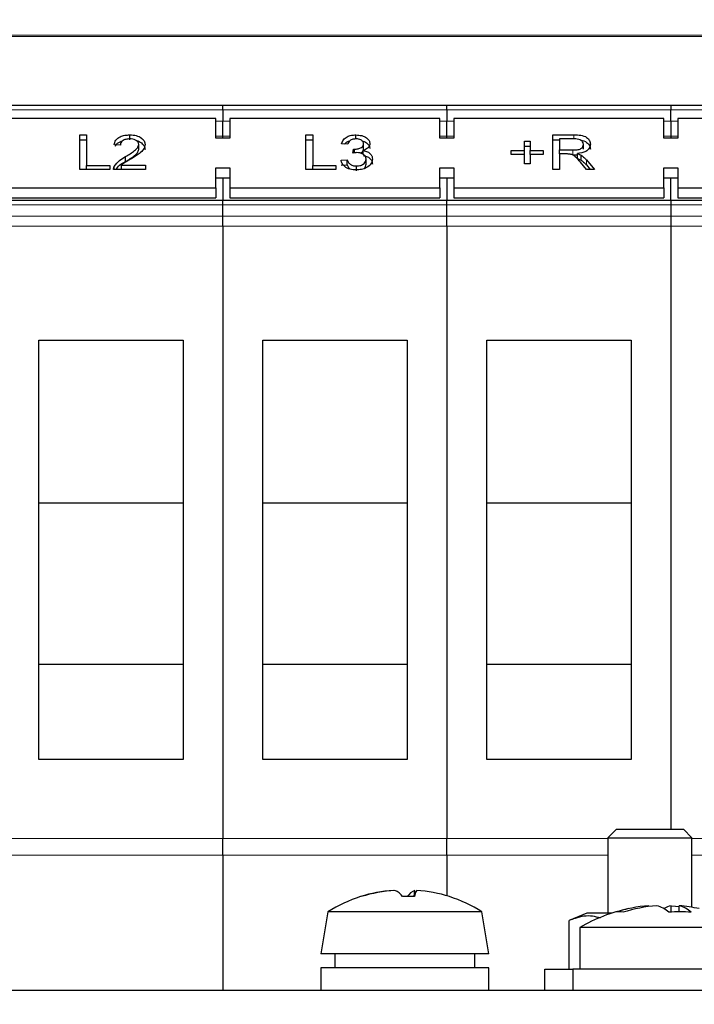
# Paper-space layout 'Blatt5' of a CAD drawing. Header units: millimetres. Extents: x 5 to 418, y 2 to 292.
# Tile 5 of 29: x 176 to 208, y 146 to 193. Entities that reach past the tile are written whole.
import ezdxf

# ---------------------------------------------------------------- set-up
doc = ezdxf.new("R2010")
doc.units = ezdxf.units.MM
doc.layers.add('SLD-0', color=7, linetype='Continuous')
doc.styles.add('SLDTEXTSTYLE0', font='TXT', dxfattribs={"width": 0.605})
doc.dimstyles.new('SLDDIMSTYLE4', dxfattribs={"dimtxt": 4.10931, "dimasz": 3.302, "dimexe": 0, "dimexo": 0.0625, "dimgap": 1.027327, "dimtad": 1, "dimlfac": 1.5, "dimrnd": 1e-09, "dimzin": 12, "dimdsep": 46, "dimtxsty": 'SLDTEXTSTYLE0', "dimsah": 1, "dimcen": 0.09, "dimadec": 0, "dimazin": 3, "dimtfac": 1, "dimtofl": 0, "dimtmove": 0, "dimatfit": 3, "dimfxl": 1, "dimfrac": 2, "dimtolj": 1, "dimtzin": 12, "dimarcsym": 0})

# ---------------------------------------------------------------- blocks, each defined once
blk = doc.blocks.new('_D_22')
at = {"layer": 'SLD-0', "color": 7}
for p, q in [((125.674, 135.231), (125.674, 269.424)), ((310.341, 135.218), (310.341, 269.424)), ((310.341, 268.424), (125.674, 268.424))]:
    blk.add_line(p, q, dxfattribs=at)
for points in [[(125.674, 268.424), (128.976, 267.916), (128.976, 268.932)], [(310.341, 268.424), (307.039, 268.932), (307.039, 267.916)]]:
    blk.add_solid(points, dxfattribs=at)
at = {"layer": 'SLD-0', "color": 7, "insert": (213.304, 273.881), "char_height": 4.2333, "attachment_point": 1, "style": 'SLDTEXTSTYLE0'}
blk.add_mtext('277', dxfattribs=at)

psp = doc.layouts.new('Blatt5')

# ---------------------------------------------------------------- linework, layer by layer
at = {"color": 7, "linetype": 'Continuous', "lineweight": 18}
for p, q in [((145.9695, 192.1501), (290.0459, 192.1501)), ((290.0459, 192.0866), (145.9695, 192.0866)), ((175.341, 188.6017), (186.0077, 188.6017)), ((186.0077, 188.6017), (196.6744, 188.6017)), ((196.6744, 188.6017), (207.341, 188.6017)), ((207.341, 188.6017), (218.0077, 188.6017)), ((186.0077, 188.0494), (185.6744, 188.0494)), ((186.341, 188.0494), (186.0077, 188.0494)), ((196.6744, 188.0494), (196.341, 188.0494)), ((197.0077, 188.0494), (196.6744, 188.0494)), ((207.341, 188.0494), (207.0077, 188.0494)), ((207.6744, 188.0494), (207.341, 188.0494)), ((185.6744, 187.3361), (186.341, 187.3361)), ((196.341, 187.3361), (196.6744, 187.3361)), ((196.6744, 187.3361), (197.0077, 187.3361)), ((202.7229, 187.213), (202.7229, 187.4034)), ((207.0077, 187.3361), (207.341, 187.3361)), ((207.341, 187.3361), (207.6744, 187.3361)), ((202.6644, 186.4485), (202.6644, 186.6842)), ((203.3137, 185.9732), (203.3137, 186.2089)), ((175.341, 184.0778), (186.0077, 184.0778)), ((186.0077, 184.0778), (196.6744, 184.0778)), ((196.6744, 184.0778), (207.341, 184.0778)), ((207.341, 184.0778), (218.0077, 184.0778)), ((186.0077, 183.5255), (175.341, 183.5255)), ((196.6744, 183.5255), (186.0077, 183.5255)), ((207.341, 183.5255), (196.6744, 183.5255)), ((218.0077, 183.5255), (207.341, 183.5255)), ((186.0077, 183.0541), (175.341, 183.0541)), ((196.6744, 183.0541), (186.0077, 183.0541)), ((207.341, 183.0541), (196.6744, 183.0541)), ((218.0077, 183.0541), (207.341, 183.0541)), ((175.341, 153.8997), (186.0077, 153.8997)), ((186.0077, 153.8997), (196.6744, 153.8997)), ((196.6744, 153.8997), (204.341, 153.8997)), ((208.341, 153.8997), (218.0077, 153.8997)), ((186.0077, 153.0983), (175.341, 153.0983)), ((196.6744, 153.0983), (186.0077, 153.0983)), ((204.341, 153.0983), (196.6744, 153.0983)), ((218.0077, 153.0983), (208.341, 153.0983))]:
    psp.add_line(p, q, dxfattribs=at)
at = {"color": 7, "linetype": 'Continuous', "lineweight": 25}
for p, q in [((186.0077, 188.7969), (175.341, 188.7969)), ((186.0077, 188.6017), (186.0077, 188.7969)), ((196.6744, 188.7969), (186.0077, 188.7969)), ((186.0077, 188.6017), (186.0077, 188.0494)), ((196.6744, 188.6017), (196.6744, 188.7969)), ((207.341, 188.7969), (196.6744, 188.7969)), ((196.6744, 188.6017), (196.6744, 188.0494)), ((218.0077, 188.7969), (207.341, 188.7969)), ((207.341, 188.7969), (207.341, 188.6017)), ((207.341, 188.0494), (207.341, 188.6017)), ((185.6744, 188.1849), (175.6744, 188.1849)), ((185.6744, 187.2421), (185.6744, 188.1849)), ((186.0077, 187.3361), (186.0077, 188.0494)), ((186.341, 188.1849), (186.341, 187.2421)), ((196.341, 188.1849), (186.341, 188.1849)), ((196.341, 187.2421), (196.341, 188.1849)), ((196.6744, 187.3361), (196.6744, 188.0494)), ((197.0077, 188.1849), (197.0077, 187.2421)), ((207.0077, 188.1849), (197.0077, 188.1849)), ((207.0077, 187.2421), (207.0077, 188.1849)), ((207.341, 188.0494), (207.341, 187.3361)), ((207.6744, 188.1849), (207.6744, 187.2421)), ((217.6744, 188.1849), (207.6744, 188.1849)), ((179.1848, 187.4034), (179.5139, 187.4034)), ((179.1848, 185.7535), (179.1848, 187.4034)), ((179.1848, 187.1677), (179.5139, 187.1677)), ((179.5139, 187.4034), (179.5139, 185.9438)), ((181.578, 187.1677), (181.578, 187.4034)), ((186.341, 187.2421), (185.6744, 187.2421)), ((186.0077, 187.2421), (186.0077, 187.3361)), ((189.954, 187.4034), (190.2831, 187.4034)), ((189.954, 185.7535), (189.954, 187.4034)), ((189.954, 187.1677), (190.2831, 187.1677)), ((190.2831, 187.4034), (190.2831, 185.9438)), ((192.3416, 187.2118), (192.3416, 187.4034)), ((197.0077, 187.2421), (196.341, 187.2421)), ((196.6744, 187.2421), (196.6744, 187.3361)), ((200.3643, 187.1072), (200.6335, 187.1072)), ((200.3643, 186.663), (200.3643, 187.1072)), ((200.6335, 187.1072), (200.6335, 186.663)), ((201.7104, 187.4034), (202.7229, 187.4034)), ((201.7104, 185.7535), (201.7104, 187.4034)), ((201.7104, 187.1677), (202.0395, 187.1677)), ((202.0395, 187.213), (202.0395, 186.6842)), ((202.735, 187.213), (202.0395, 187.213)), ((207.6744, 187.2421), (207.0077, 187.2421)), ((207.341, 187.3361), (207.341, 187.2421)), ((181.1293, 186.9169), (180.8301, 186.938)), ((181.9968, 186.7102), (181.9968, 186.9459)), ((191.9583, 186.9592), (191.6592, 186.9803)), ((192.1948, 186.5361), (192.2257, 186.7265)), ((192.2257, 186.5413), (192.2257, 186.7265)), ((192.2687, 186.5484), (192.2687, 186.7242)), ((192.687, 186.4773), (192.687, 186.6567)), ((192.7062, 186.7413), (192.7062, 186.977)), ((199.7361, 186.663), (200.3643, 186.663)), ((199.7361, 186.4727), (199.7361, 186.663)), ((200.3643, 186.8715), (200.6335, 186.8715)), ((200.3643, 186.4727), (200.3643, 186.663)), ((200.6335, 186.663), (201.2617, 186.663)), ((200.6335, 186.4727), (200.6335, 186.663)), ((201.2617, 186.663), (201.2617, 186.4727)), ((202.0395, 186.6842), (202.6644, 186.6842)), ((202.0395, 186.4938), (202.0395, 186.6842)), ((203.1763, 186.7178), (203.1763, 186.9535)), ((181.3695, 186.1348), (181.3695, 186.3705)), ((191.6293, 186.1977), (191.9284, 186.2188)), ((191.9284, 185.9831), (191.9284, 186.2188)), ((192.8258, 186.0158), (192.8258, 186.2515)), ((200.3643, 186.4727), (199.7361, 186.4727)), ((200.3643, 186.0284), (200.3643, 186.4727)), ((201.2617, 186.4727), (200.6335, 186.4727)), ((200.6335, 186.4727), (200.6335, 186.0284)), ((202.3765, 186.4938), (202.0395, 186.4938)), ((202.0395, 186.4938), (202.0395, 185.7535)), ((202.8865, 186.2793), (202.8865, 186.515)), ((203.0678, 186.198), (203.0678, 186.4337)), ((203.3137, 186.2089), (203.6965, 185.7535)), ((180.6207, 185.7535), (179.1848, 185.7535)), ((179.5139, 185.9438), (180.6207, 185.9438)), ((179.5139, 185.7535), (179.5139, 185.9438)), ((180.6207, 185.9438), (180.6207, 185.7535)), ((182.3258, 185.7535), (180.8002, 185.7535)), ((180.8315, 185.7535), (180.8315, 185.9002)), ((181.1844, 185.965), (182.3258, 185.965)), ((181.1844, 185.7535), (181.1844, 185.965)), ((182.3258, 185.965), (182.3258, 185.7535)), ((185.6744, 185.8279), (186.341, 185.8279)), ((185.6744, 184.8851), (185.6744, 185.8279)), ((186.341, 185.8279), (186.341, 184.8851)), ((191.3899, 185.7535), (189.954, 185.7535)), ((190.2831, 185.9438), (191.3899, 185.9438)), ((190.2831, 185.7535), (190.2831, 185.9438)), ((191.3899, 185.9438), (191.3899, 185.7535)), ((191.6293, 185.962), (191.9284, 185.9831)), ((192.3659, 185.687), (192.3659, 185.9227)), ((196.341, 185.8279), (197.0077, 185.8279)), ((196.341, 184.8851), (196.341, 185.8279)), ((197.0077, 185.8279), (197.0077, 184.8851)), ((200.6335, 186.0284), (200.3643, 186.0284)), ((202.0395, 185.7535), (201.7104, 185.7535)), ((203.3193, 185.7535), (203.0286, 186.1018)), ((203.3137, 185.9732), (203.4984, 185.7535)), ((203.6965, 185.7535), (203.3193, 185.7535)), ((207.0077, 185.8279), (207.6744, 185.8279)), ((207.0077, 184.8851), (207.0077, 185.8279)), ((207.6744, 185.8279), (207.6744, 184.8851)), ((185.6744, 185.3565), (186.341, 185.3565)), ((186.0077, 185.3565), (186.0077, 184.2731)), ((196.341, 185.3565), (197.0077, 185.3565)), ((196.6744, 185.3565), (196.6744, 184.2731)), ((207.0077, 185.3565), (207.6744, 185.3565)), ((207.341, 184.2731), (207.341, 185.3565)), ((175.6744, 184.8851), (185.6744, 184.8851)), ((185.6744, 184.8851), (185.6744, 184.4137)), ((186.341, 184.8851), (196.341, 184.8851)), ((186.341, 184.8851), (186.341, 184.4137)), ((196.341, 184.8851), (196.341, 184.4137)), ((197.0077, 184.8851), (207.0077, 184.8851)), ((197.0077, 184.8851), (197.0077, 184.4137)), ((207.0077, 184.8851), (207.0077, 184.4137)), ((207.6744, 184.8851), (217.6744, 184.8851)), ((207.6744, 184.8851), (207.6744, 184.4137)), ((175.6744, 184.4137), (185.6744, 184.4137)), ((186.341, 184.4137), (196.341, 184.4137)), ((197.0077, 184.4137), (207.0077, 184.4137)), ((207.6744, 184.4137), (217.6744, 184.4137)), ((186.0077, 184.2731), (175.341, 184.2731)), ((196.6744, 184.2731), (186.0077, 184.2731)), ((186.0077, 184.0778), (186.0077, 184.2731)), ((186.0077, 183.5255), (186.0077, 184.0778)), ((207.341, 184.2731), (196.6744, 184.2731)), ((196.6744, 184.0778), (196.6744, 184.2731)), ((196.6744, 183.5255), (196.6744, 184.0778)), ((218.0077, 184.2731), (207.341, 184.2731)), ((207.341, 184.2731), (207.341, 184.0778)), ((207.341, 184.0778), (207.341, 183.5255)), ((186.0077, 183.0541), (186.0077, 183.5255)), ((196.6744, 183.0541), (196.6744, 183.5255)), ((207.341, 183.5255), (207.341, 183.0541)), ((186.0077, 183.0541), (186.0077, 153.8997)), ((196.6744, 183.0541), (196.6744, 153.8997)), ((207.341, 183.0541), (207.341, 154.3303)), ((177.241, 177.6223), (184.1077, 177.6223)), ((177.241, 157.6636), (177.241, 177.6223)), ((184.1077, 177.6223), (184.1077, 157.6636)), ((187.9077, 157.6636), (187.9077, 177.6223)), ((187.9077, 177.6223), (194.7744, 177.6223)), ((194.7744, 177.6223), (194.7744, 157.6636)), ((198.5744, 177.6223), (205.441, 177.6223)), ((198.5744, 157.6636), (198.5744, 177.6223)), ((205.441, 177.6223), (205.441, 157.6636)), ((184.1077, 169.8636), (177.241, 169.8636)), ((194.7744, 169.8636), (187.9077, 169.8636)), ((205.441, 169.8636), (198.5744, 169.8636)), ((177.241, 162.2024), (184.1077, 162.2024)), ((187.9077, 162.2024), (194.7744, 162.2024)), ((198.5744, 162.2024), (205.441, 162.2024)), ((184.1077, 157.6636), (177.241, 157.6636)), ((194.7744, 157.6636), (187.9077, 157.6636)), ((205.441, 157.6636), (198.5744, 157.6636)), ((204.741, 154.3303), (204.341, 153.9303)), ((204.741, 154.3303), (207.941, 154.3303)), ((208.341, 153.9303), (207.941, 154.3303)), ((186.0077, 153.0983), (186.0077, 153.8997)), ((196.6744, 153.0983), (196.6744, 153.8997)), ((204.341, 153.9303), (204.341, 150.3303)), ((204.341, 153.9303), (208.341, 153.9303)), ((208.341, 150.6174), (208.341, 153.9303)), ((186.0077, 153.0983), (186.0077, 146.6636)), ((196.6744, 153.0983), (196.6744, 151.1629)), ((194.117, 151.4182), (194.116, 151.4242)), ((195.106, 151.1254), (195.1496, 151.4242)), ((206.2831, 150.6506), (206.2831, 150.69)), ((207.35, 150.3893), (207.35, 150.69)), ((207.7323, 150.4023), (207.7323, 150.69)), ((191.0077, 150.3969), (190.6744, 148.3969)), ((198.341, 150.3969), (191.0077, 150.3969)), ((198.6744, 148.3969), (198.341, 150.3969)), ((203.341, 150.3303), (202.492, 149.9907)), ((204.5097, 150.3303), (203.341, 150.3303)), ((202.492, 147.6636), (202.492, 149.9907)), ((203.0077, 149.6585), (203.0077, 147.6636)), ((211.0077, 149.6585), (203.0077, 149.6585)), ((198.6744, 148.3969), (190.6744, 148.3969)), ((191.341, 148.3969), (191.341, 147.7303)), ((198.0077, 147.7303), (198.0077, 148.3969)), ((190.6744, 147.7303), (190.6744, 146.6636)), ((198.6744, 147.7303), (190.6744, 147.7303)), ((198.6744, 146.6636), (198.6744, 147.7303)), ((201.341, 146.6636), (201.341, 147.6636)), ((201.341, 147.6636), (202.6744, 147.6636)), ((202.6744, 147.6636), (202.6744, 146.6636)), ((210.3701, 147.6636), (202.6744, 147.6636)), ((160.0077, 146.6636), (276.0077, 146.6636))]:
    psp.add_line(p, q, dxfattribs=at)
at = {"color": 7, "linetype": 'Continuous', "lineweight": 25, "flags": 128}
psp.add_lwpolyline([(207.35, 150.69), (207.553, 150.6717), (207.7323, 150.6506)], dxfattribs=at)
at = {"color": 7, "linetype": 'Continuous', "lineweight": 25}
for centre, radius, start, end in [((194.6744, 144.6282), 6.8354, 108.01855, 122.44039), ((194.5521, 144.9103), 6.5284, 93.82973, 107.84236), ((192.5742, 151.083), 0.0474, 61.70215, 118.29785), ((194.6507, 144.5695), 6.8695, 93.76901, 107.39806), ((193.8605, 150.6394), 0.8547, 34.60082, 66.65827), ((194.5053, 144.2941), 6.8363, 87.6578, 89.54407), ((194.8433, 144.3008), 6.8297, 87.65672, 92.34328), ((195.4882, 150.6394), 0.8547, 113.34173, 145.39918), ((196.4202, 150.8173), 1.3336, 152.93198, 166.67209), ((194.7967, 144.9103), 6.5284, 72.15764, 86.17027), ((196.7753, 151.0868), 0.0437, 60.33579, 84.0886), ((194.6744, 144.6282), 6.8354, 57.55961, 71.98145), ((207.0077, 142.7303), 8, 102.12185, 120), ((206.8216, 143.5921), 7.1183, 94.33874, 107.48623), ((207.2039, 143.5921), 7.1183, 94.33874, 107.48623), ((206.3641, 149.443), 1.2829, 47.01529, 76.41878), ((207.5936, 149.5933), 1.1235, 102.52035, 121.43127), ((207.431, 149.443), 1.2829, 47.01529, 76.41878), ((207.1964, 143.6114), 7.0989, 77.87406, 85.67085), ((204.8739, 149.5186), 0.8837, 77.50883, 102.49117), ((207.7723, 143.6018), 6.8006, 85.50097, 94.49903)]:
    psp.add_arc(centre, radius, start, end, dxfattribs=at)
for points, knots in [([(180.8301, 186.938), (180.8474, 187.0112), (180.8818, 187.1573), (181.0823, 187.3191), (181.3327, 187.3939), (181.4961, 187.4002), (181.578, 187.4034)], [0, 0, 0, 0, 0.28023524, 0.55889297, 0.77913227, 1, 1, 1, 1]), ([(180.8914, 186.8662), (180.8966, 186.8824), (180.9247, 186.9696), (181.0514, 187.0677), (181.1854, 187.1037), (181.2234, 187.1139)], [0, 0, 0, 0, 0.1407293, 0.7562687, 1, 1, 1, 1]), ([(181.5714, 187.213), (181.5069, 187.2096), (181.3781, 187.2028), (181.2232, 187.1287), (181.1403, 187.0242), (181.1329, 186.9527), (181.1293, 186.9169)], [0, 0, 0, 0, 0.2804101, 0.559489, 0.7793747, 1, 1, 1, 1]), ([(181.9968, 186.9459), (181.9889, 186.9881), (181.9731, 187.0726), (181.8519, 187.1608), (181.712, 187.2071), (181.6183, 187.211), (181.5714, 187.213)], [0, 0, 0, 0, 0.2790799, 0.5586119, 0.7790431, 1, 1, 1, 1]), ([(181.578, 187.4034), (181.6798, 187.3984), (181.8829, 187.3884), (182.126, 187.2742), (182.2743, 187.1172), (182.2887, 187.0044), (182.2959, 186.9479)], [0, 0, 0, 0, 0.2804823, 0.5596436, 0.7797486, 1, 1, 1, 1]), ([(181.8678, 187.1355), (181.8706, 187.1352), (181.9725, 187.1243), (182.1244, 187.0344), (182.2747, 186.8824), (182.2888, 186.769), (182.2959, 186.7122)], [0, 0, 0, 0, 0.010797, 0.394592, 0.6971954, 1, 1, 1, 1]), ([(191.6592, 186.9803), (191.6822, 187.0445), (191.7281, 187.1726), (191.904, 187.3155), (192.1219, 187.3927), (192.2683, 187.3998), (192.3416, 187.4034)], [0, 0, 0, 0, 0.28025318, 0.55952277, 0.77959242, 1, 1, 1, 1]), ([(191.7971, 186.9706), (191.8363, 187.0111), (191.9028, 187.0796), (192.0109, 187.1101), (192.0551, 187.1226)], [0, 0, 0, 0, 0.5906469, 1, 1, 1, 1]), ([(192.3509, 187.213), (192.2959, 187.2095), (192.186, 187.2025), (192.0568, 187.136), (191.9856, 187.0485), (191.9674, 186.989), (191.9583, 186.9592)], [0, 0, 0, 0, 0.2800014, 0.5591308, 0.7793201, 1, 1, 1, 1]), ([(192.3416, 187.4034), (192.4342, 187.3968), (192.6192, 187.3836), (192.8439, 187.282), (192.9798, 187.1382), (192.9968, 187.0354), (193.0053, 186.984)], [0, 0, 0, 0, 0.2801842, 0.5598553, 0.7799999, 1, 1, 1, 1]), ([(192.7062, 186.977), (192.7004, 187.0133), (192.6888, 187.0858), (192.5902, 187.1647), (192.4714, 187.2071), (192.3911, 187.211), (192.3509, 187.213)], [0, 0, 0, 0, 0.27945999, 0.55895226, 0.77925528, 1, 1, 1, 1]), ([(192.6136, 187.1328), (192.6967, 187.1029), (192.8452, 187.0493), (192.9795, 186.9018), (192.9967, 186.7994), (193.0053, 186.7483)], [0, 0, 0, 0, 0.388342, 0.6942715, 1, 1, 1, 1]), ([(202.7229, 187.4034), (202.8304, 187.4026), (203.044, 187.401), (203.3315, 187.311), (203.4798, 187.137), (203.4968, 187.018), (203.5053, 186.9585)], [0, 0, 0, 0, 0.2816712, 0.55920167, 0.77941104, 1, 1, 1, 1]), ([(203.1763, 186.9535), (203.1692, 186.9967), (203.155, 187.0828), (202.9928, 187.2018), (202.8328, 187.2088), (202.735, 187.213)], [0, 0, 0, 0, 0.2804059, 0.5599807, 1, 1, 1, 1]), ([(203.0407, 187.1495), (203.0417, 187.1494), (203.1481, 187.1434), (203.331, 187.0716), (203.4799, 186.9021), (203.4969, 186.7826), (203.5053, 186.7228)], [0, 0, 0, 0, 0.0036811, 0.3886146, 0.6940441, 1, 1, 1, 1]), ([(181.3695, 186.3705), (181.5186, 186.4607), (181.7263, 186.5863), (181.9556, 186.7825), (181.9831, 186.8916), (181.9968, 186.9459)], [0, 0, 0, 0, 0.5613127, 0.7813859, 1, 1, 1, 1]), ([(181.3695, 186.1348), (181.5186, 186.225), (181.7263, 186.3506), (181.9556, 186.5468), (181.9831, 186.6559), (181.9968, 186.7102)], [0, 0, 0, 0, 0.5613127, 0.7813859, 1, 1, 1, 1]), ([(182.2959, 186.9479), (182.2801, 186.8691), (182.2485, 186.7112), (181.9977, 186.4828), (181.7811, 186.3514), (181.6486, 186.271)], [0, 0, 0, 0, 0.2787415, 0.5588337, 1, 1, 1, 1]), ([(192.2257, 186.7265), (192.2337, 186.7259), (192.248, 186.7248), (192.2624, 186.7244), (192.2687, 186.7242)], [0, 0, 0, 0, 0.5600031, 1, 1, 1, 1]), ([(192.2687, 186.7242), (192.3278, 186.7279), (192.4461, 186.7354), (192.5985, 186.788), (192.6954, 186.8774), (192.7026, 186.9438), (192.7062, 186.977)], [0, 0, 0, 0, 0.2806803, 0.5609514, 0.7800568, 1, 1, 1, 1]), ([(192.5391, 186.5425), (192.5605, 186.5492), (192.6245, 186.5693), (192.6944, 186.643), (192.7023, 186.7085), (192.7062, 186.7413)], [0, 0, 0, 0, 0.2009155, 0.5996953, 1, 1, 1, 1]), ([(193.0053, 186.984), (193, 186.9447), (192.9895, 186.8662), (192.8881, 186.7398), (192.7632, 186.6882), (192.687, 186.6567)], [0, 0, 0, 0, 0.2804963, 0.56100335, 1, 1, 1, 1]), ([(192.687, 186.6567), (192.7574, 186.6404), (192.8981, 186.6078), (193.0418, 186.4975), (193.1154, 186.3726), (193.1218, 186.2908), (193.125, 186.2499)], [0, 0, 0, 0, 0.2798072, 0.5591854, 0.7794082, 1, 1, 1, 1]), ([(202.6644, 186.6842), (202.7323, 186.6851), (202.8674, 186.6869), (203.0544, 186.7334), (203.1583, 186.8405), (203.1703, 186.9159), (203.1763, 186.9535)], [0, 0, 0, 0, 0.2815626, 0.5602379, 0.7798719, 1, 1, 1, 1]), ([(203.5053, 186.9585), (203.4957, 186.8941), (203.4764, 186.7654), (203.2614, 186.575), (203.0286, 186.5377), (202.8865, 186.515)], [0, 0, 0, 0, 0.2805174, 0.5605016, 1, 1, 1, 1]), ([(180.8315, 185.9002), (180.9063, 186.0027), (181.0404, 186.1863), (181.2687, 186.3141), (181.3695, 186.3705)], [0, 0, 0, 0, 0.5583593, 1, 1, 1, 1]), ([(181.6486, 186.271), (181.5929, 186.2386), (181.5012, 186.1851), (181.3747, 186.1098), (181.2694, 186.0439), (181.2127, 185.9913), (181.1844, 185.965)], [0, 0, 0, 0, 0.3400378, 0.5600628, 0.7800895, 1, 1, 1, 1]), ([(192.3551, 185.7323), (192.2534, 185.7388), (192.0502, 185.7519), (191.8143, 185.8742), (191.6692, 186.0305), (191.6426, 186.1419), (191.6293, 186.1977)], [0, 0, 0, 0, 0.2799105, 0.5592491, 0.7794763, 1, 1, 1, 1]), ([(191.9284, 186.2188), (191.9438, 186.1761), (191.9744, 186.0908), (192.0722, 185.9844), (192.2187, 185.9296), (192.3168, 185.925), (192.3659, 185.9227)], [0, 0, 0, 0, 0.2808811, 0.5600727, 0.7796532, 1, 1, 1, 1]), ([(192.3883, 186.5586), (192.3517, 186.5567), (192.2862, 186.5532), (192.2228, 186.5413), (192.1948, 186.5361)], [0, 0, 0, 0, 0.55977209, 1, 1, 1, 1]), ([(193.125, 186.2499), (193.1114, 186.1713), (193.0841, 186.014), (192.8717, 185.8428), (192.6172, 185.7457), (192.4425, 185.7368), (192.3551, 185.7323)], [0, 0, 0, 0, 0.2794007, 0.5590642, 0.7793783, 1, 1, 1, 1]), ([(192.3659, 185.9227), (192.435, 185.9272), (192.5729, 185.9363), (192.7269, 186.0261), (192.8136, 186.1369), (192.8218, 186.2133), (192.8258, 186.2515)], [0, 0, 0, 0, 0.2798831, 0.5589932, 0.779319, 1, 1, 1, 1]), ([(192.8258, 186.2515), (192.8192, 186.2974), (192.8059, 186.389), (192.6883, 186.4922), (192.5408, 186.5505), (192.4392, 186.5559), (192.3883, 186.5586)], [0, 0, 0, 0, 0.2797467, 0.5591709, 0.7794436, 1, 1, 1, 1]), ([(192.687, 186.421), (192.7574, 186.4047), (192.8981, 186.3721), (193.0418, 186.2618), (193.1154, 186.1369), (193.1218, 186.0551), (193.125, 186.0142)], [0, 0, 0, 0, 0.2798072, 0.5591854, 0.7794082, 1, 1, 1, 1]), ([(202.5387, 186.4862), (202.5086, 186.489), (202.4547, 186.4939), (202.4004, 186.4938), (202.3765, 186.4938)], [0, 0, 0, 0, 0.5598527, 1, 1, 1, 1]), ([(203.0286, 186.1018), (202.9567, 186.1862), (202.8568, 186.3037), (202.6943, 186.4431), (202.5905, 186.4719), (202.5387, 186.4862)], [0, 0, 0, 0, 0.5608802, 0.7807292, 1, 1, 1, 1]), ([(202.6644, 186.4485), (202.7347, 186.4451), (202.8118, 186.4414), (202.8803, 186.4629), (202.8865, 186.4648)], [0, 0, 0, 0, 0.9100707, 1, 1, 1, 1]), ([(202.8865, 186.515), (202.9226, 186.5023), (202.9872, 186.4797), (203.0432, 186.4477), (203.0678, 186.4337)], [0, 0, 0, 0, 0.5601201, 1, 1, 1, 1]), ([(202.8865, 186.2793), (202.9226, 186.2666), (202.9872, 186.244), (203.0432, 186.212), (203.0678, 186.198)], [0, 0, 0, 0, 0.5601201, 1, 1, 1, 1]), ([(203.0678, 186.4337), (203.1199, 186.3951), (203.2131, 186.3262), (203.2829, 186.2447), (203.3137, 186.2089)], [0, 0, 0, 0, 0.5597943, 1, 1, 1, 1]), ([(203.0678, 186.198), (203.1199, 186.1594), (203.2131, 186.0905), (203.2829, 186.009), (203.3137, 185.9732)], [0, 0, 0, 0, 0.55979428, 1, 1, 1, 1]), ([(180.8002, 185.7535), (180.801, 185.7814), (180.8025, 185.8314), (180.8227, 185.8792), (180.8315, 185.9002)], [0, 0, 0, 0, 0.5599563, 1, 1, 1, 1]), ([(180.9094, 185.7535), (180.9624, 185.8239), (181.0758, 185.9746), (181.2674, 186.0791), (181.3695, 186.1348)], [0, 0, 0, 0, 0.4671351, 1, 1, 1, 1]), ([(191.9284, 185.9831), (191.9423, 185.9394), (191.9676, 185.8599), (192.0404, 185.797), (192.0731, 185.7687)], [0, 0, 0, 0, 0.549444, 1, 1, 1, 1]), ([(192.7104, 185.7943), (192.7159, 185.7972), (192.7643, 185.8228), (192.8108, 185.9037), (192.8208, 185.9784), (192.8258, 186.0158)], [0, 0, 0, 0, 0.0596032, 0.5294229, 1, 1, 1, 1]), ([(203.9834, 150.0985), (203.8599, 150.1356), (203.4604, 150.2554), (202.9559, 150.1614), (202.5871, 150.0256), (202.492, 149.9907)], [0, 0, 0, 0, 0.249356, 0.8065527, 1, 1, 1, 1])]:
    psp.add_open_spline(points, degree=3, knots=knots, dxfattribs=at)

# ---------------------------------------------------------------- dimensions: what is measured, and where the dimension line sits
at = {"layer": 'SLD-0', "color": 7}
dim = psp.add_linear_dim(base=(125.6742, 268.424), p1=(310.3406, 135.2182), p2=(125.6742, 135.2311), dimstyle='SLDDIMSTYLE4', dxfattribs=at)
dim.commit()
dim.dimension.update_dxf_attribs({"geometry": '_D_22', "text_midpoint": (218.0074, 268.424), "dimtype": 160})

doc.saveas('drawing.dxf')
